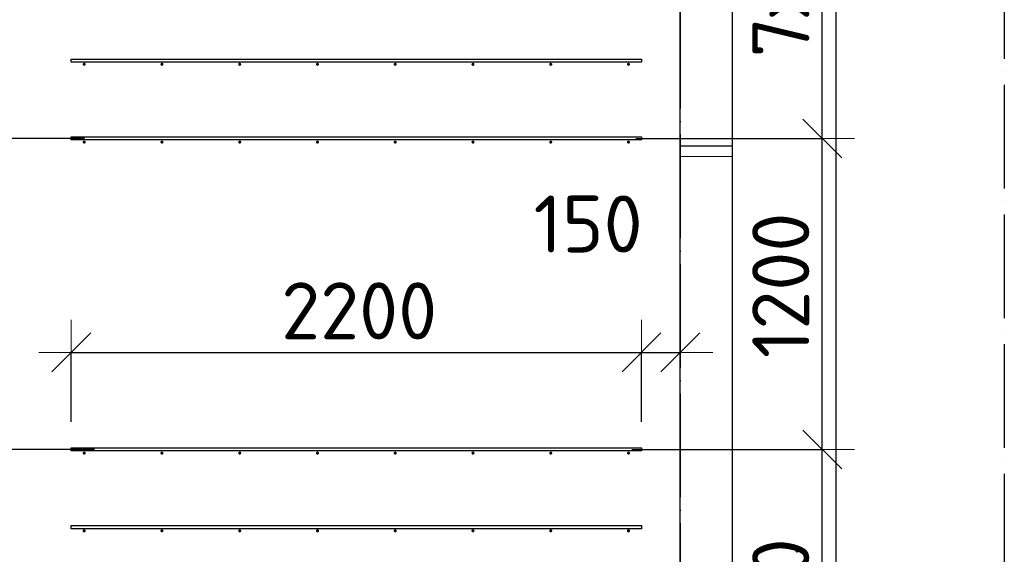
# Model space of a CAD drawing. Header units: millimetres. Extents: x -3483 to 105345, y -283423 to 72284.
# Tile 119 of 165: x 91351 to 95150, y 22465 to 24528. Entities that reach past the tile are written whole.
import ezdxf

# ---------------------------------------------------------------- set-up
doc = ezdxf.new("R2010")
doc.units = ezdxf.units.MM
doc.header["$PDMODE"] = 65
for name, pattern in [('______11', [500, 400, -50, 0, -50]), ('______2', [270, 200, -70]), ('______5', [1100, 800, -100, 100, -100])]:
    doc.linetypes.add(name, pattern=pattern)
for name, color, linetype, lineweight in [('Арм.стержн. Доп. арматура', 180, 'Continuous', 35), ('Размерная линия_ общее', 7, 'Continuous', 13), ('Стена_ общее', 7, 'Continuous', 35), ('Фундамент_ общее', 7, 'Continuous', 35)]:
    doc.layers.add(name, color=color, linetype=linetype, lineweight=lineweight)
doc.layers.add('Арм.стержн. Фиксатор', color=7, linetype='Continuous', lineweight=35, true_color=0x501e0f)
doc.layers.add('Осевая линия_ общее', color=7, linetype='______5', lineweight=13, true_color=0xa0a0a0)
doc.styles.add('ISOCPEUR', font='ISOCPEUR')
doc.dimstyles.new('DIMSTYLE_4', dxfattribs={"dimtxt": 220, "dimasz": 250, "dimexe": 0, "dimexo": 0, "dimgap": 110, "dimtad": 2, "dimdec": 0, "dimrnd": 5, "dimzin": 12, "dimdsep": 46, "dimtxsty": 'ISOCPEUR', "dimblk1": 'ALL_ML_STRICH', "dimblk2": 'ALL_ML_STRICH', "dimsah": 1, "dimcen": 0, "dimclrd": 7, "dimclre": 256, "dimclrt": 7, "dimadec": 0, "dimazin": 0, "dimtfac": 1, "dimtdec": 0, "dimtix": 1, "dimtmove": 2, "dimatfit": 3, "dimfxl": 0, "dimtzin": 0, "dimlwd": 0, "dimlwe": -3, "dimarcsym": 0})
doc.dimstyles.new('DIMSTYLE_5', dxfattribs={"dimtxt": 220, "dimasz": 250, "dimexe": 0, "dimexo": 0, "dimgap": 110, "dimtad": 2, "dimdec": 0, "dimrnd": 5, "dimzin": 12, "dimdsep": 46, "dimtxsty": 'ISOCPEUR', "dimblk1": 'ALL_ML_STRICH', "dimblk2": 'ALL_ML_STRICH', "dimsah": 1, "dimcen": 0, "dimclrd": 7, "dimclre": 256, "dimclrt": 7, "dimadec": 0, "dimazin": 0, "dimtfac": 1, "dimtdec": 0, "dimtix": 1, "dimtmove": 2, "dimatfit": 3, "dimfxl": 0, "dimtvp": 1.2, "dimtzin": 0, "dimlwd": 0, "dimlwe": -3, "dimarcsym": 0})

# ---------------------------------------------------------------- blocks, each defined once
blk = doc.blocks.new('ALL_ML_STRICH')
at = {"color": 0, "linetype": 'ByBlock', "lineweight": -2}
for p, q in [((0, -0.5), (0, 0.5)), ((-0.3, -0.3), (0.3, 0.3)), ((-1, 0), (0.5, 0))]:
    blk.add_line(p, q, dxfattribs=at)
blk = doc.blocks.new('*D636')
at = {"layer": 'DEFPOINTS', "color": 7, "linetype": 'Continuous', "lineweight": 13, "transparency": 33554687}
for p in [(91740.1, 22870), (90959.8, 21800), (91042.6, 21800)]:
    blk.add_point(p, dxfattribs=at)
at = {"layer": 'Размерная линия_ общее', "color": 253, "linetype": 'Continuous', "lineweight": -2, "true_color": 0xa0a0a0, "transparency": 33554687}
for p, q in [((91640.1, 22870), (90959.8, 22870)), ((90959.8, 21800), (90959.8, 21800))]:
    blk.add_line(p, q, dxfattribs=at)
at = {"layer": 'Размерная линия_ общее', "color": 7, "linetype": 'Continuous', "lineweight": -2, "transparency": 33554687}
blk.add_line((90959.8, 21800), (90959.8, 22870), dxfattribs=at)
at = {"layer": 'Размерная линия_ общее', "color": 7, "linetype": 'Continuous', "lineweight": 13, "transparency": 33554687, "xscale": 250, "yscale": 250, "zscale": 250}
for p, rotation in [((90959.8, 22870), 90), ((90959.8, 21800), 270)]:
    blk.add_blockref('ALL_ML_STRICH', p, dxfattribs=dict(at, rotation=rotation))
at = {"layer": 'Размерная линия_ общее', "color": 7, "linetype": 'Continuous', "lineweight": 13, "transparency": 33554687, "insert": (90799.8, 22368), "char_height": 220, "width": 880, "attachment_point": 5, "rotation": 90, "style": 'ISOCPEUR'}
blk.add_mtext('\\A1;{1070}', dxfattribs=at)
blk = doc.blocks.new('*D637')
at = {"layer": 'DEFPOINTS', "color": 7, "linetype": 'Continuous', "lineweight": 13, "transparency": 33554687}
for p in [(91701.7, 24070), (90959.8, 22870), (91740.1, 22870)]:
    blk.add_point(p, dxfattribs=at)
at = {"layer": 'Размерная линия_ общее', "color": 253, "linetype": 'Continuous', "lineweight": -2, "true_color": 0xa0a0a0, "transparency": 33554687}
for p, q in [((91601.7, 24070), (90959.8, 24070)), ((91640.1, 22870), (90959.8, 22870))]:
    blk.add_line(p, q, dxfattribs=at)
at = {"layer": 'Размерная линия_ общее', "color": 7, "linetype": 'Continuous', "lineweight": -2, "transparency": 33554687}
blk.add_line((90959.8, 22870), (90959.8, 24070), dxfattribs=at)
at = {"layer": 'Размерная линия_ общее', "color": 7, "linetype": 'Continuous', "lineweight": 13, "transparency": 33554687, "xscale": 250, "yscale": 250, "zscale": 250}
for p, rotation in [((90959.8, 24070), 90), ((90959.8, 22870), 270)]:
    blk.add_blockref('ALL_ML_STRICH', p, dxfattribs=dict(at, rotation=rotation))
at = {"layer": 'Размерная линия_ общее', "color": 7, "linetype": 'Continuous', "lineweight": 13, "transparency": 33554687, "insert": (90799.8, 23503), "char_height": 220, "width": 880, "attachment_point": 5, "rotation": 90, "style": 'ISOCPEUR'}
blk.add_mtext('\\A1;{1200}', dxfattribs=at)
blk = doc.blocks.new('*D638')
at = {"layer": 'DEFPOINTS', "color": 7, "linetype": 'Continuous', "lineweight": 13, "transparency": 33554687}
for p in [(91165.6, 25100), (90959.8, 24070), (91701.7, 24070)]:
    blk.add_point(p, dxfattribs=at)
at = {"layer": 'Размерная линия_ общее', "color": 253, "linetype": 'Continuous', "lineweight": -2, "true_color": 0xa0a0a0, "transparency": 33554687}
for p, q in [((91065.6, 25100), (90959.8, 25100)), ((91601.7, 24070), (90959.8, 24070))]:
    blk.add_line(p, q, dxfattribs=at)
at = {"layer": 'Размерная линия_ общее', "color": 7, "linetype": 'Continuous', "lineweight": -2, "transparency": 33554687}
blk.add_line((90959.8, 24070), (90959.8, 25100), dxfattribs=at)
at = {"layer": 'Размерная линия_ общее', "color": 7, "linetype": 'Continuous', "lineweight": 13, "transparency": 33554687, "xscale": 250, "yscale": 250, "zscale": 250}
for p, rotation in [((90959.8, 25100), 90), ((90959.8, 24070), 270)]:
    blk.add_blockref('ALL_ML_STRICH', p, dxfattribs=dict(at, rotation=rotation))
at = {"layer": 'Размерная линия_ общее', "color": 7, "linetype": 'Continuous', "lineweight": 13, "transparency": 33554687, "insert": (90799.8, 24618), "char_height": 220, "width": 880, "attachment_point": 5, "rotation": 90, "style": 'ISOCPEUR'}
blk.add_mtext('\\A1;{1030}', dxfattribs=at)
blk = doc.blocks.new('*D640')
at = {"layer": 'DEFPOINTS', "color": 7, "linetype": 'Continuous', "lineweight": 13, "transparency": 33554687}
for p in [(91550, 23244.7), (91550, 22876), (93750, 22876)]:
    blk.add_point(p, dxfattribs=at)
at = {"layer": 'Размерная линия_ общее', "color": 253, "linetype": 'Continuous', "lineweight": -2, "true_color": 0xa0a0a0, "transparency": 33554687}
for p, q in [((91550, 22976), (91550, 23244.7)), ((93750, 22976), (93750, 23244.7))]:
    blk.add_line(p, q, dxfattribs=at)
at = {"layer": 'Размерная линия_ общее', "color": 7, "linetype": 'Continuous', "lineweight": -2, "transparency": 33554687}
blk.add_line((91550, 23244.7), (93750, 23244.7), dxfattribs=at)
at = {"layer": 'Размерная линия_ общее', "color": 7, "linetype": 'Continuous', "lineweight": 13, "transparency": 33554687, "xscale": 250, "yscale": 250, "zscale": 250, "rotation": 180}
blk.add_blockref('ALL_ML_STRICH', (91550, 23244.7), dxfattribs=at)
at = {"layer": 'Размерная линия_ общее', "color": 7, "linetype": 'Continuous', "lineweight": 13, "transparency": 33554687, "xscale": 250, "yscale": 250, "zscale": 250}
blk.add_blockref('ALL_ML_STRICH', (93750, 23244.7), dxfattribs=at)
at = {"layer": 'Размерная линия_ общее', "color": 7, "linetype": 'Continuous', "lineweight": 13, "transparency": 33554687, "insert": (92661, 23404.7), "char_height": 220, "width": 880, "attachment_point": 5, "style": 'ISOCPEUR'}
blk.add_mtext('\\A1;{2200}', dxfattribs=at)
blk = doc.blocks.new('*D641')
at = {"layer": 'DEFPOINTS', "color": 7, "linetype": 'Continuous', "lineweight": 13, "transparency": 33554687}
for p in [(93750, 23244.7), (93900, 23238.3), (93750, 22876)]:
    blk.add_point(p, dxfattribs=at)
at = {"layer": 'Размерная линия_ общее', "color": 253, "linetype": 'Continuous', "lineweight": -2, "true_color": 0xa0a0a0, "transparency": 33554687}
for p, q in [((93750, 22976), (93750, 23244.7)), ((93900, 23244.7), (93900, 23244.7))]:
    blk.add_line(p, q, dxfattribs=at)
at = {"layer": 'Размерная линия_ общее', "color": 7, "linetype": 'Continuous', "lineweight": -2, "transparency": 33554687}
blk.add_line((93750, 23244.7), (93900, 23244.7), dxfattribs=at)
at = {"layer": 'Размерная линия_ общее', "color": 7, "linetype": 'Continuous', "lineweight": 13, "transparency": 33554687, "xscale": 250, "yscale": 250, "zscale": 250, "rotation": 180}
blk.add_blockref('ALL_ML_STRICH', (93750, 23244.7), dxfattribs=at)
at = {"layer": 'Размерная линия_ общее', "color": 7, "linetype": 'Continuous', "lineweight": 13, "transparency": 33554687, "xscale": 250, "yscale": 250, "zscale": 250}
blk.add_blockref('ALL_ML_STRICH', (93900, 23244.7), dxfattribs=at)
at = {"layer": 'Размерная линия_ общее', "color": 7, "linetype": 'Continuous', "lineweight": 13, "transparency": 33554687, "insert": (93544.3, 23739.9), "char_height": 220, "width": 660, "attachment_point": 5, "style": 'ISOCPEUR'}
blk.add_mtext('\\A1;{150}', dxfattribs=at)
blk = doc.blocks.new('*D642')
at = {"layer": 'DEFPOINTS', "color": 7, "linetype": 'Continuous', "lineweight": 13, "transparency": 33554687}
for p in [(93612.5, 22870), (93538.8, 20770), (94447.5, 20770)]:
    blk.add_point(p, dxfattribs=at)
at = {"layer": 'Размерная линия_ общее', "color": 253, "linetype": 'Continuous', "lineweight": -2, "true_color": 0xa0a0a0, "transparency": 33554687}
for p, q in [((93712.5, 22870), (94447.5, 22870)), ((93638.8, 20770), (94447.5, 20770))]:
    blk.add_line(p, q, dxfattribs=at)
at = {"layer": 'Размерная линия_ общее', "color": 7, "linetype": 'Continuous', "lineweight": -2, "transparency": 33554687}
blk.add_line((94447.5, 20770), (94447.5, 22870), dxfattribs=at)
at = {"layer": 'Размерная линия_ общее', "color": 7, "linetype": 'Continuous', "lineweight": 13, "transparency": 33554687, "xscale": 250, "yscale": 250, "zscale": 250}
for p, rotation in [((94447.5, 22870), 90), ((94447.5, 20770), 270)]:
    blk.add_blockref('ALL_ML_STRICH', p, dxfattribs=dict(at, rotation=rotation))
at = {"layer": 'Размерная линия_ общее', "color": 7, "linetype": 'Continuous', "lineweight": 13, "transparency": 33554687, "insert": (94177.5, 21083), "char_height": 220, "width": 11, "attachment_point": 1, "rotation": 90, "line_spacing_factor": 0.60241, "style": 'ISOCPEUR'}
blk.add_mtext('7х300=2100', dxfattribs=at)
blk = doc.blocks.new('*D643')
at = {"layer": 'DEFPOINTS', "color": 7, "linetype": 'Continuous', "lineweight": 13, "transparency": 33554687}
for p in [(93628.9, 24070), (93612.5, 22870), (94447.5, 22870)]:
    blk.add_point(p, dxfattribs=at)
at = {"layer": 'Размерная линия_ общее', "color": 253, "linetype": 'Continuous', "lineweight": -2, "true_color": 0xa0a0a0, "transparency": 33554687}
for p, q in [((93728.9, 24070), (94447.5, 24070)), ((93712.5, 22870), (94447.5, 22870))]:
    blk.add_line(p, q, dxfattribs=at)
at = {"layer": 'Размерная линия_ общее', "color": 7, "linetype": 'Continuous', "lineweight": -2, "transparency": 33554687}
blk.add_line((94447.5, 22870), (94447.5, 24070), dxfattribs=at)
at = {"layer": 'Размерная линия_ общее', "color": 7, "linetype": 'Continuous', "lineweight": 13, "transparency": 33554687, "xscale": 250, "yscale": 250, "zscale": 250}
for p, rotation in [((94447.5, 24070), 90), ((94447.5, 22870), 270)]:
    blk.add_blockref('ALL_ML_STRICH', p, dxfattribs=dict(at, rotation=rotation))
at = {"layer": 'Размерная линия_ общее', "color": 7, "linetype": 'Continuous', "lineweight": 13, "transparency": 33554687, "insert": (94287.5, 23503), "char_height": 220, "width": 880, "attachment_point": 5, "rotation": 90, "style": 'ISOCPEUR'}
blk.add_mtext('\\A1;{1200}', dxfattribs=at)
blk = doc.blocks.new('*D644')
at = {"layer": 'DEFPOINTS', "color": 7, "linetype": 'Continuous', "lineweight": 13, "transparency": 33554687}
for p in [(93594.1, 26170), (93628.9, 24070), (94447.5, 24070)]:
    blk.add_point(p, dxfattribs=at)
at = {"layer": 'Размерная линия_ общее', "color": 253, "linetype": 'Continuous', "lineweight": -2, "true_color": 0xa0a0a0, "transparency": 33554687}
for p, q in [((93694.1, 26170), (94447.5, 26170)), ((93728.9, 24070), (94447.5, 24070))]:
    blk.add_line(p, q, dxfattribs=at)
at = {"layer": 'Размерная линия_ общее', "color": 7, "linetype": 'Continuous', "lineweight": -2, "transparency": 33554687}
blk.add_line((94447.5, 24070), (94447.5, 26170), dxfattribs=at)
at = {"layer": 'Размерная линия_ общее', "color": 7, "linetype": 'Continuous', "lineweight": 13, "transparency": 33554687, "xscale": 250, "yscale": 250, "zscale": 250}
for p, rotation in [((94447.5, 26170), 90), ((94447.5, 24070), 270)]:
    blk.add_blockref('ALL_ML_STRICH', p, dxfattribs=dict(at, rotation=rotation))
at = {"layer": 'Размерная линия_ общее', "color": 7, "linetype": 'Continuous', "lineweight": 13, "transparency": 33554687, "insert": (94177.5, 24383), "char_height": 220, "width": 11, "attachment_point": 1, "rotation": 90, "line_spacing_factor": 0.60241, "style": 'ISOCPEUR'}
blk.add_mtext('7х300=2100', dxfattribs=at)
blk = doc.blocks.new('СЛОЖНЫЙ_ОБЪЕКТ_13')
at = {"layer": 'Стена_ общее', "color": 9, "linetype": 'Continuous', "lineweight": -3, "true_color": 0xc7c7c7, "transparency": 33554687}
for p, q in [((94100, 31590), (94100, 21886.4)), ((93900, 21900), (93900, 25000))]:
    blk.add_line(p, q, dxfattribs=at)
at = {"layer": 'Стена_ общее', "color": 9, "linetype": '______2', "lineweight": -3, "true_color": 0xc7c7c7, "transparency": 33554687}
blk.add_line((94100, 24040), (93900, 24040), dxfattribs=at)

msp = doc.modelspace()

# ---------------------------------------------------------------- hatches: boundary and pattern name
at = {"layer": 'Арм.стержн. Доп. арматура', "linetype": 'Continuous', "lineweight": 35, "transparency": 33554687}
for points in [[(91606, 24356), (91605.5, 24358.3), (91604.2, 24360.2), (91602.3, 24361.5), (91600, 24362), (91597.7, 24361.5), (91595.8, 24360.2), (91594.5, 24358.3), (91594, 24356), (91594.5, 24353.7), (91595.8, 24351.8), (91597.7, 24350.5), (91600, 24350), (91602.3, 24350.5), (91604.2, 24351.8), (91605.5, 24353.7)], [(91906, 24356), (91905.5, 24358.3), (91904.2, 24360.2), (91902.3, 24361.5), (91900, 24362), (91897.7, 24361.5), (91895.8, 24360.2), (91894.5, 24358.3), (91894, 24356), (91894.5, 24353.7), (91895.8, 24351.8), (91897.7, 24350.5), (91900, 24350), (91902.3, 24350.5), (91904.2, 24351.8), (91905.5, 24353.7)], [(92206, 24356), (92205.5, 24358.3), (92204.2, 24360.2), (92202.3, 24361.5), (92200, 24362), (92197.7, 24361.5), (92195.8, 24360.2), (92194.5, 24358.3), (92194, 24356), (92194.5, 24353.7), (92195.8, 24351.8), (92197.7, 24350.5), (92200, 24350), (92202.3, 24350.5), (92204.2, 24351.8), (92205.5, 24353.7)], [(92506, 24356), (92505.5, 24358.3), (92504.2, 24360.2), (92502.3, 24361.5), (92500, 24362), (92497.7, 24361.5), (92495.8, 24360.2), (92494.5, 24358.3), (92494, 24356), (92494.5, 24353.7), (92495.8, 24351.8), (92497.7, 24350.5), (92500, 24350), (92502.3, 24350.5), (92504.2, 24351.8), (92505.5, 24353.7)], [(92806, 24356), (92805.5, 24358.3), (92804.2, 24360.2), (92802.3, 24361.5), (92800, 24362), (92797.7, 24361.5), (92795.8, 24360.2), (92794.5, 24358.3), (92794, 24356), (92794.5, 24353.7), (92795.8, 24351.8), (92797.7, 24350.5), (92800, 24350), (92802.3, 24350.5), (92804.2, 24351.8), (92805.5, 24353.7)], [(93106, 24356), (93105.5, 24358.3), (93104.2, 24360.2), (93102.3, 24361.5), (93100, 24362), (93097.7, 24361.5), (93095.8, 24360.2), (93094.5, 24358.3), (93094, 24356), (93094.5, 24353.7), (93095.8, 24351.8), (93097.7, 24350.5), (93100, 24350), (93102.3, 24350.5), (93104.2, 24351.8), (93105.5, 24353.7)], [(93406, 24356), (93405.5, 24358.3), (93404.2, 24360.2), (93402.3, 24361.5), (93400, 24362), (93397.7, 24361.5), (93395.8, 24360.2), (93394.5, 24358.3), (93394, 24356), (93394.5, 24353.7), (93395.8, 24351.8), (93397.7, 24350.5), (93400, 24350), (93402.3, 24350.5), (93404.2, 24351.8), (93405.5, 24353.7)], [(93706, 24356), (93705.5, 24358.3), (93704.2, 24360.2), (93702.3, 24361.5), (93700, 24362), (93697.7, 24361.5), (93695.8, 24360.2), (93694.5, 24358.3), (93694, 24356), (93694.5, 24353.7), (93695.8, 24351.8), (93697.7, 24350.5), (93700, 24350), (93702.3, 24350.5), (93704.2, 24351.8), (93705.5, 24353.7)], [(91606, 24056), (91605.5, 24058.3), (91604.2, 24060.2), (91602.3, 24061.5), (91600, 24062), (91597.7, 24061.5), (91595.8, 24060.2), (91594.5, 24058.3), (91594, 24056), (91594.5, 24053.7), (91595.8, 24051.8), (91597.7, 24050.5), (91600, 24050), (91602.3, 24050.5), (91604.2, 24051.8), (91605.5, 24053.7)], [(91906, 24056), (91905.5, 24058.3), (91904.2, 24060.2), (91902.3, 24061.5), (91900, 24062), (91897.7, 24061.5), (91895.8, 24060.2), (91894.5, 24058.3), (91894, 24056), (91894.5, 24053.7), (91895.8, 24051.8), (91897.7, 24050.5), (91900, 24050), (91902.3, 24050.5), (91904.2, 24051.8), (91905.5, 24053.7)], [(92206, 24056), (92205.5, 24058.3), (92204.2, 24060.2), (92202.3, 24061.5), (92200, 24062), (92197.7, 24061.5), (92195.8, 24060.2), (92194.5, 24058.3), (92194, 24056), (92194.5, 24053.7), (92195.8, 24051.8), (92197.7, 24050.5), (92200, 24050), (92202.3, 24050.5), (92204.2, 24051.8), (92205.5, 24053.7)], [(92506, 24056), (92505.5, 24058.3), (92504.2, 24060.2), (92502.3, 24061.5), (92500, 24062), (92497.7, 24061.5), (92495.8, 24060.2), (92494.5, 24058.3), (92494, 24056), (92494.5, 24053.7), (92495.8, 24051.8), (92497.7, 24050.5), (92500, 24050), (92502.3, 24050.5), (92504.2, 24051.8), (92505.5, 24053.7)], [(92806, 24056), (92805.5, 24058.3), (92804.2, 24060.2), (92802.3, 24061.5), (92800, 24062), (92797.7, 24061.5), (92795.8, 24060.2), (92794.5, 24058.3), (92794, 24056), (92794.5, 24053.7), (92795.8, 24051.8), (92797.7, 24050.5), (92800, 24050), (92802.3, 24050.5), (92804.2, 24051.8), (92805.5, 24053.7)], [(93106, 24056), (93105.5, 24058.3), (93104.2, 24060.2), (93102.3, 24061.5), (93100, 24062), (93097.7, 24061.5), (93095.8, 24060.2), (93094.5, 24058.3), (93094, 24056), (93094.5, 24053.7), (93095.8, 24051.8), (93097.7, 24050.5), (93100, 24050), (93102.3, 24050.5), (93104.2, 24051.8), (93105.5, 24053.7)], [(93406, 24056), (93405.5, 24058.3), (93404.2, 24060.2), (93402.3, 24061.5), (93400, 24062), (93397.7, 24061.5), (93395.8, 24060.2), (93394.5, 24058.3), (93394, 24056), (93394.5, 24053.7), (93395.8, 24051.8), (93397.7, 24050.5), (93400, 24050), (93402.3, 24050.5), (93404.2, 24051.8), (93405.5, 24053.7)], [(93706, 24056), (93705.5, 24058.3), (93704.2, 24060.2), (93702.3, 24061.5), (93700, 24062), (93697.7, 24061.5), (93695.8, 24060.2), (93694.5, 24058.3), (93694, 24056), (93694.5, 24053.7), (93695.8, 24051.8), (93697.7, 24050.5), (93700, 24050), (93702.3, 24050.5), (93704.2, 24051.8), (93705.5, 24053.7)], [(91606, 22856), (91605.5, 22858.3), (91604.2, 22860.2), (91602.3, 22861.5), (91600, 22862), (91597.7, 22861.5), (91595.8, 22860.2), (91594.5, 22858.3), (91594, 22856), (91594.5, 22853.7), (91595.8, 22851.8), (91597.7, 22850.5), (91600, 22850), (91602.3, 22850.5), (91604.2, 22851.8), (91605.5, 22853.7)], [(91906, 22856), (91905.5, 22858.3), (91904.2, 22860.2), (91902.3, 22861.5), (91900, 22862), (91897.7, 22861.5), (91895.8, 22860.2), (91894.5, 22858.3), (91894, 22856), (91894.5, 22853.7), (91895.8, 22851.8), (91897.7, 22850.5), (91900, 22850), (91902.3, 22850.5), (91904.2, 22851.8), (91905.5, 22853.7)], [(92206, 22856), (92205.5, 22858.3), (92204.2, 22860.2), (92202.3, 22861.5), (92200, 22862), (92197.7, 22861.5), (92195.8, 22860.2), (92194.5, 22858.3), (92194, 22856), (92194.5, 22853.7), (92195.8, 22851.8), (92197.7, 22850.5), (92200, 22850), (92202.3, 22850.5), (92204.2, 22851.8), (92205.5, 22853.7)], [(92506, 22856), (92505.5, 22858.3), (92504.2, 22860.2), (92502.3, 22861.5), (92500, 22862), (92497.7, 22861.5), (92495.8, 22860.2), (92494.5, 22858.3), (92494, 22856), (92494.5, 22853.7), (92495.8, 22851.8), (92497.7, 22850.5), (92500, 22850), (92502.3, 22850.5), (92504.2, 22851.8), (92505.5, 22853.7)], [(92806, 22856), (92805.5, 22858.3), (92804.2, 22860.2), (92802.3, 22861.5), (92800, 22862), (92797.7, 22861.5), (92795.8, 22860.2), (92794.5, 22858.3), (92794, 22856), (92794.5, 22853.7), (92795.8, 22851.8), (92797.7, 22850.5), (92800, 22850), (92802.3, 22850.5), (92804.2, 22851.8), (92805.5, 22853.7)], [(93106, 22856), (93105.5, 22858.3), (93104.2, 22860.2), (93102.3, 22861.5), (93100, 22862), (93097.7, 22861.5), (93095.8, 22860.2), (93094.5, 22858.3), (93094, 22856), (93094.5, 22853.7), (93095.8, 22851.8), (93097.7, 22850.5), (93100, 22850), (93102.3, 22850.5), (93104.2, 22851.8), (93105.5, 22853.7)], [(93406, 22856), (93405.5, 22858.3), (93404.2, 22860.2), (93402.3, 22861.5), (93400, 22862), (93397.7, 22861.5), (93395.8, 22860.2), (93394.5, 22858.3), (93394, 22856), (93394.5, 22853.7), (93395.8, 22851.8), (93397.7, 22850.5), (93400, 22850), (93402.3, 22850.5), (93404.2, 22851.8), (93405.5, 22853.7)], [(93706, 22856), (93705.5, 22858.3), (93704.2, 22860.2), (93702.3, 22861.5), (93700, 22862), (93697.7, 22861.5), (93695.8, 22860.2), (93694.5, 22858.3), (93694, 22856), (93694.5, 22853.7), (93695.8, 22851.8), (93697.7, 22850.5), (93700, 22850), (93702.3, 22850.5), (93704.2, 22851.8), (93705.5, 22853.7)], [(91606, 22556), (91605.5, 22558.3), (91604.2, 22560.2), (91602.3, 22561.5), (91600, 22562), (91597.7, 22561.5), (91595.8, 22560.2), (91594.5, 22558.3), (91594, 22556), (91594.5, 22553.7), (91595.8, 22551.8), (91597.7, 22550.5), (91600, 22550), (91602.3, 22550.5), (91604.2, 22551.8), (91605.5, 22553.7)], [(91906, 22556), (91905.5, 22558.3), (91904.2, 22560.2), (91902.3, 22561.5), (91900, 22562), (91897.7, 22561.5), (91895.8, 22560.2), (91894.5, 22558.3), (91894, 22556), (91894.5, 22553.7), (91895.8, 22551.8), (91897.7, 22550.5), (91900, 22550), (91902.3, 22550.5), (91904.2, 22551.8), (91905.5, 22553.7)], [(92206, 22556), (92205.5, 22558.3), (92204.2, 22560.2), (92202.3, 22561.5), (92200, 22562), (92197.7, 22561.5), (92195.8, 22560.2), (92194.5, 22558.3), (92194, 22556), (92194.5, 22553.7), (92195.8, 22551.8), (92197.7, 22550.5), (92200, 22550), (92202.3, 22550.5), (92204.2, 22551.8), (92205.5, 22553.7)], [(92506, 22556), (92505.5, 22558.3), (92504.2, 22560.2), (92502.3, 22561.5), (92500, 22562), (92497.7, 22561.5), (92495.8, 22560.2), (92494.5, 22558.3), (92494, 22556), (92494.5, 22553.7), (92495.8, 22551.8), (92497.7, 22550.5), (92500, 22550), (92502.3, 22550.5), (92504.2, 22551.8), (92505.5, 22553.7)], [(92806, 22556), (92805.5, 22558.3), (92804.2, 22560.2), (92802.3, 22561.5), (92800, 22562), (92797.7, 22561.5), (92795.8, 22560.2), (92794.5, 22558.3), (92794, 22556), (92794.5, 22553.7), (92795.8, 22551.8), (92797.7, 22550.5), (92800, 22550), (92802.3, 22550.5), (92804.2, 22551.8), (92805.5, 22553.7)], [(93106, 22556), (93105.5, 22558.3), (93104.2, 22560.2), (93102.3, 22561.5), (93100, 22562), (93097.7, 22561.5), (93095.8, 22560.2), (93094.5, 22558.3), (93094, 22556), (93094.5, 22553.7), (93095.8, 22551.8), (93097.7, 22550.5), (93100, 22550), (93102.3, 22550.5), (93104.2, 22551.8), (93105.5, 22553.7)], [(93406, 22556), (93405.5, 22558.3), (93404.2, 22560.2), (93402.3, 22561.5), (93400, 22562), (93397.7, 22561.5), (93395.8, 22560.2), (93394.5, 22558.3), (93394, 22556), (93394.5, 22553.7), (93395.8, 22551.8), (93397.7, 22550.5), (93400, 22550), (93402.3, 22550.5), (93404.2, 22551.8), (93405.5, 22553.7)], [(93706, 22556), (93705.5, 22558.3), (93704.2, 22560.2), (93702.3, 22561.5), (93700, 22562), (93697.7, 22561.5), (93695.8, 22560.2), (93694.5, 22558.3), (93694, 22556), (93694.5, 22553.7), (93695.8, 22551.8), (93697.7, 22550.5), (93700, 22550), (93702.3, 22550.5), (93704.2, 22551.8), (93705.5, 22553.7)]]:
    msp.add_hatch(color=34, dxfattribs=at).paths.add_polyline_path(points)
at = {"layer": 'Арм.стержн. Фиксатор', "linetype": 'Continuous', "lineweight": 35, "transparency": 33554687}
msp.add_hatch(color=34, dxfattribs=at).paths.add_polyline_path([(94356, 22478), (94355.5, 22480.3), (94354.2, 22482.2), (94352.3, 22483.5), (94350, 22484), (94347.7, 22483.5), (94345.8, 22482.2), (94344.5, 22480.3), (94344, 22478), (94344.5, 22475.7), (94345.8, 22473.8), (94347.7, 22472.5), (94350, 22472), (94352.3, 22472.5), (94354.2, 22473.8), (94355.5, 22475.7)])

# ---------------------------------------------------------------- linework, layer by layer
at = {"layer": 'Арм.стержн. Доп. арматура', "color": 34, "linetype": 'Continuous', "lineweight": 25, "transparency": 33554687}
for points in [[(93750, 24364), (91550, 24364), (91550, 24376), (93750, 24376), (93750, 24364)], [(93750, 24364), (91550, 24364), (91550, 24376), (93750, 24376), (93750, 24364)], [(93750, 24064), (91550, 24064), (91550, 24076), (93750, 24076), (93750, 24064)], [(93750, 24064), (91550, 24064), (91550, 24076), (93750, 24076), (93750, 24064)], [(93750, 22864), (91550, 22864), (91550, 22876), (93750, 22876), (93750, 22864)], [(93750, 22864), (91550, 22864), (91550, 22876), (93750, 22876), (93750, 22864)], [(93750, 22564), (91550, 22564), (91550, 22576), (93750, 22576), (93750, 22564)], [(93750, 22564), (91550, 22564), (91550, 22576), (93750, 22576), (93750, 22564)]]:
    msp.add_lwpolyline(points, dxfattribs=at)
at = {"layer": 'Осевая линия_ общее', "color": 253, "linetype": '______11', "lineweight": -3, "true_color": 0xa0a0a0, "transparency": 33554687}
for p, q in [((93900, 46590), (93900, -2827.9)), ((95150, 40780), (95150, -2827.9))]:
    msp.add_line(p, q, dxfattribs=at)
at = {"layer": 'Стена_ общее', "color": 7, "linetype": 'Continuous', "lineweight": 25, "transparency": 33554687}
for p, q in [((94100, 31590), (94100, 21886.4)), ((94100, 31590), (94100, 21886.4)), ((93900, 21900), (93900, 25000)), ((93900, 21900), (93900, 25000))]:
    msp.add_line(p, q, dxfattribs=at)
at = {"layer": 'Стена_ общее', "color": 253, "linetype": '______2', "lineweight": 18, "true_color": 0xababab, "transparency": 33554687}
msp.add_line((93900, 24000), (94100, 24000), dxfattribs=at)
msp.add_line((93900, 24000), (94100, 24000), dxfattribs=at)
at = {"layer": 'Фундамент_ общее', "color": 7, "lineweight": 25, "transparency": 33554687}
msp.add_line((94500, 31190), (94500, 22052), dxfattribs=at)
at = {"layer": 'Фундамент_ общее', "color": 7, "linetype": 'Continuous', "lineweight": 25, "transparency": 33554687}
msp.add_line((94500, 31190), (94500, 22052), dxfattribs=at)

# ---------------------------------------------------------------- block references
at = {"layer": 'Стена_ общее', "color": 9, "linetype": 'Continuous', "lineweight": -3, "true_color": 0xc7c7c7, "transparency": 33554687}
msp.add_blockref('СЛОЖНЫЙ_ОБЪЕКТ_13', (0, 0), dxfattribs=at)

# ---------------------------------------------------------------- dimensions: what is measured, and where the dimension line sits
at = {"layer": 'Размерная линия_ общее', "color": 7, "linetype": 'Continuous', "lineweight": 13, "transparency": 33554687}
for base, p1, p2, picture, middle in [((94447.5, 26170), (93728.9, 24070), (93694.1, 26170), '*D644', (94337.5, 25120)), ((94447.5, 22870), (93638.8, 20770), (93712.5, 22870), '*D642', (94337.5, 21820))]:
    dim = msp.add_linear_dim(base=base, p1=p1, p2=p2, angle=90, text='7х300=2100', dimstyle='DIMSTYLE_4', override={"dimpost": '<>', "dimclrd": 7, "dimclre": 253, "dimclrt": 7, "dimlwd": 0, "dimlwe": 65533}, dxfattribs=at)
    dim.commit()
    dim.dimension.update_dxf_attribs({"geometry": picture, "text_midpoint": middle, "dimtype": 160})
for base, p1, p2, picture, middle in [((90959.8, 25100), (91601.7, 24070), (91065.6, 25100), '*D638', (90799.8, 24618)), ((90959.8, 24070), (91640.1, 22870), (91601.7, 24070), '*D637', (90799.8, 23503)), ((94447.5, 24070), (93712.5, 22870), (93728.9, 24070), '*D643', (94287.5, 23503)), ((90959.8, 22870), (90959.8, 21800), (91640.1, 22870), '*D636', (90799.8, 22368))]:
    dim = msp.add_linear_dim(base=base, p1=p1, p2=p2, angle=90, dimstyle='DIMSTYLE_4', override={"dimpost": '<>', "dimclrd": 7, "dimclre": 253, "dimclrt": 7, "dimlwd": 0, "dimlwe": 65533}, dxfattribs=at)
    dim.commit()
    dim.dimension.update_dxf_attribs({"geometry": picture, "text_midpoint": middle, "dimtype": 160})
for base, p1, p2, dimstyle, picture, middle in [((93900, 23244.7), (93750, 22976), (93900, 23244.7), 'DIMSTYLE_5', '*D641', (93544.3, 23739.9)), ((93750, 23244.7), (91550, 22976), (93750, 22976), 'DIMSTYLE_4', '*D640', (92661, 23404.7))]:
    dim = msp.add_linear_dim(base=base, p1=p1, p2=p2, dimstyle=dimstyle, override={"dimpost": '<>', "dimclrd": 7, "dimclre": 253, "dimclrt": 7, "dimlwd": 0, "dimlwe": 65533}, dxfattribs=at)
    dim.commit()
    dim.dimension.update_dxf_attribs({"geometry": picture, "text_midpoint": middle, "dimtype": 160})

doc.saveas('drawing.dxf')
